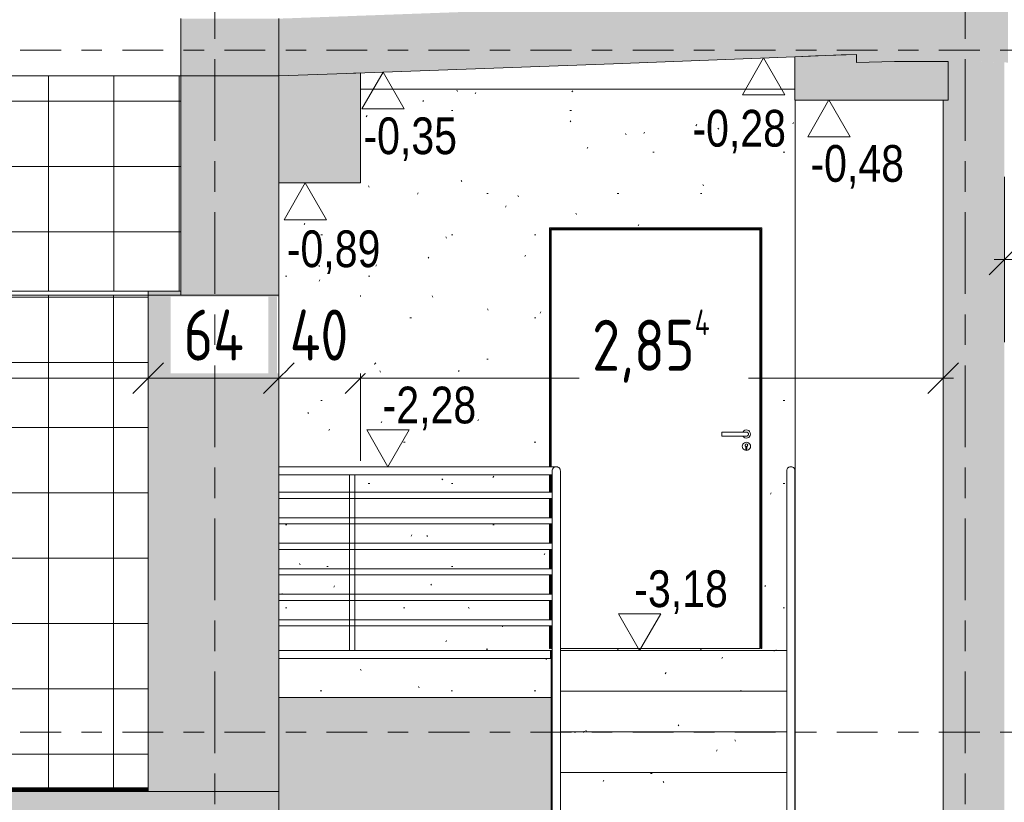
# Model space of a CAD drawing. Header units: metres. Extents: x 2 to 230, y -14 to 869.
# Tile 6 of 71: x 39.64 to 44.46, y -6.72 to -2.89. Entities that reach past the tile are written whole.
import ezdxf

# ---------------------------------------------------------------- set-up
doc = ezdxf.new("R2010")
doc.units = ezdxf.units.M
doc.linetypes.add('_Ebene_', pattern=[0.4, 0.2, -0.1, 0, -0.1])
doc.linetypes.add('_Rasterlinie_', pattern=[0.75, 0.4, -0.1, 0.15, -0.1])
for name, color, linetype, lineweight in [('A_Bem', 7, 'Continuous', 5), ('A_Bem-100', 7, 'Continuous', 5), ('A_Ebenen', 50, 'Continuous', 5), ('A_Geländer', 7, 'Continuous', 5), ('A_Geländer_Pfosten', 7, 'Continuous', 5), ('A_Geschossdecken', 7, 'Continuous', 5), ('A_Geschossdecken_Oberflächenschraffur', 7, 'Continuous', 5), ('A_Geschossdecken_Schraffur', 7, 'Continuous', 5), ('A_Hoehenkoten', 124, 'Continuous', 5), ('A_Raster', 128, 'Continuous', 5), ('A_Skelettbau_Tragwerk Stahlbeton', 142, 'Continuous', 5), ('A_Tragwerksstützen', 7, 'Continuous', 5), ('A_Treppe', 38, 'Continuous', 5), ('A_Tuer', 128, 'Continuous', 5), ('A_Türen_Element', 128, 'Continuous', 5), ('A_Türen_Rahmen', 128, 'Continuous', 5), ('A_Wand', 244, 'Continuous', 5), ('A_Wand_Schraff', 1, 'Continuous', 5), ('A_Wände_Oberflächenschraffur', 244, 'Continuous', 5)]:
    doc.layers.add(name, color=color, linetype=linetype, lineweight=lineweight)
doc.styles.add('Arial', font='arial.ttf', dxfattribs={"width": 0.8, "height": 0.18})
doc.styles.add('ISOCPEUR_1', font='isocpeur.ttf', dxfattribs={"width": 0.8, "height": 0.25})
doc.dimstyles.new('BLB-Standard_2_5_Aussen_maskiert', dxfattribs={"dimscale": 0.3048, "dimtxt": 0.248995, "dimasz": 0.492126, "dimexe": 1.32874, "dimexo": 0.0625, "dimgap": 0.032808, "dimtad": 1, "dimdec": 1, "dimlfac": 100, "dimrnd": 0.1, "dimdsep": 46, "dimtxsty": 'ISOCPEUR_1', "dimblk1": 'OBLIQUE', "dimblk2": 'OBLIQUE', "dimsah": 1, "dimcen": 0.09, "dimdle": 0.164042, "dimazin": 0, "dimtfac": 1, "dimtdec": 4, "dimtix": 1, "dimtmove": 0, "dimatfit": 3, "dimfxl": 1.32874, "dimfxlon": 1, "dimtvp": 1, "dimtfill": 1, "dimtolj": 1, "dimtzin": 0, "dimarcsym": 2})
doc.dimstyles.new('BLB-Standard_2_5_Aussen_maskiert_1', dxfattribs={"dimscale": 0.3048, "dimtxt": 0.248995, "dimasz": 0.492126, "dimexe": 1.32874, "dimexo": 0.0625, "dimgap": 0.032808, "dimtad": 1, "dimrnd": 0.001, "dimzin": 0, "dimdsep": 46, "dimtxsty": 'ISOCPEUR_1', "dimblk1": 'OBLIQUE', "dimblk2": 'OBLIQUE', "dimsah": 1, "dimcen": 0.09, "dimdle": 0.164042, "dimazin": 0, "dimtfac": 1, "dimtdec": 4, "dimtix": 1, "dimtmove": 0, "dimatfit": 3, "dimfxl": 1.32874, "dimfxlon": 1, "dimtvp": 1, "dimtfill": 1, "dimtolj": 1, "dimtzin": 0, "dimarcsym": 2})
pattern_1 = [(0, (0.0952466, -6.664), (0, 0.003), []), (90, (0.09525, -6.664), (-0.32, 2e-17), [])]
pattern_2 = [(0, (0.09525, 18.796), (0.813, 0.203), [0.007, -0.603, 0.007, -0.603, -3.251]), (0, (0.09525, 18.796), (0.813, 0.203), [-1.219, 0.007, -1.212, 0.007, -0.603, -1.422]), (0, (0.09525, 18.796), (0.813, 0.203), [-3.048, 0.007, -0.4, 0.007, -1.009]), (120, (0.40025, 18.897), (-0.58230316, 0.60257865), [0.007, -0.603, 0.007, -0.603, -3.251]), (120, (0.40025, 18.897), (-0.58230316, 0.60257865), [-1.219, 0.007, -1.212, 0.007, -0.603, -1.422]), (120, (0.40025, 18.897), (-0.58230316, 0.60257865), [-3.048, 0.007, -0.4, 0.007, -1.009]), (240, (0.50225, 19.304), (-0.23069684, -0.80557865), [0.007, -0.603, 0.007, -0.603, -3.251]), (240, (0.50225, 19.304), (-0.23069684, -0.80557865), [-1.219, 0.007, -1.212, 0.007, -0.603, -1.422]), (240, (0.50225, 19.304), (-0.23069684, -0.80557865), [-3.048, 0.007, -0.4, 0.007, -1.009])]
pattern_3 = [(0, (0.09925, 18.796), (0, 0.32), []), (90, (0.09925, 18.796), (-0.32, 2e-17), [])]
pattern_4 = [(0, (0.10025, 18.796), (0, 0.32), []), (90, (0.10025, 18.796), (-0.32, 2e-17), [])]

# ---------------------------------------------------------------- blocks, each defined once
blk = doc.blocks.new('TU DF 1 - Stahl-Eckzarge flächenbündig - DL - 1020 x 2040-8580515-G')
at = {"layer": 'A_Tuer', "color": 250, "lineweight": 9}
for p, q in [((-0.253, -4.9051), (-0.373, -4.9051)), ((-0.253, -4.9051), (-0.373, -4.9051)), ((-0.253, -4.8951), (-0.253, -4.8951)), ((-0.253, -4.9051), (-0.253, -4.9051)), ((-0.253, -4.9051), (-0.253, -4.9051)), ((-0.373, -4.9251), (-0.253, -4.9251)), ((-0.373, -4.9251), (-0.253, -4.9251)), ((-0.253, -4.9251), (-0.253, -4.9251)), ((-0.253, -4.9251), (-0.253, -4.9251)), ((-0.253, -4.9351), (-0.253, -4.9351)), ((-0.253, -4.9551), (-0.253, -4.9551)), ((-0.2554, -4.9886), (-0.2554, -4.9766)), ((-0.253, -4.9951), (-0.253, -4.9951)), ((-0.2506, -4.9766), (-0.2506, -4.9886))]:
    blk.add_line(p, q, dxfattribs=at)
for centre, major_axis, ratio, start_param, end_param in [((-0.373, -4.9151), (0, 0.01), 0.000809, 0, 1.570796), ((-0.373, -4.9151), (0, 0.01), 0.000809, 0, 1.570796), ((-0.373, -4.9151), (0, 0.01), 0.000809, 1.570796, 3.141593), ((-0.373, -4.9151), (0, 0.01), 0.000809, 1.570796, 3.141593), ((-0.253, -4.9151), (0, 0.02), 1, 4.712389, 7.330383), ((-0.253, -4.9151), (0, 0.02), 1, 2.094395, 4.712389), ((-0.253, -4.9751), (0, 0.02), 1, 4.712389, 7.853982), ((-0.253, -4.9701), (0, 0.00699), 1, 3.491891, 9.074479), ((-0.253, -4.9751), (0, 0.02), 1, 1.570796, 4.712389), ((-0.253, -4.9886), (0, 0.0024), 1, 1.570796, 4.712389)]:
    blk.add_ellipse(centre, major_axis=major_axis, ratio=ratio, start_param=start_param, end_param=end_param, dxfattribs=at)
for points, knots in [([(-0.253, -4.9051), (-0.2528, -4.9051), (-0.2524, -4.9051), (-0.2517, -4.9052), (-0.2511, -4.9053), (-0.2504, -4.9054), (-0.2498, -4.9056), (-0.2492, -4.9059), (-0.2486, -4.9061), (-0.248, -4.9064), (-0.2475, -4.9068), (-0.2467, -4.9073), (-0.2461, -4.9079), (-0.2455, -4.9085), (-0.2449, -4.9092), (-0.2443, -4.9101), (-0.2438, -4.9113), (-0.2432, -4.9129), (-0.243, -4.9142), (-0.243, -4.9151)], [0.5, 0.5, 0.5, 0.5, 0.5208333, 0.5416667, 0.5625, 0.5833333, 0.6041667, 0.625, 0.6458333, 0.6666667, 0.6875, 0.7083333, 0.75, 0.7708333, 0.7916667, 0.8333333, 0.875, 0.9166667, 1, 1, 1, 1]), ([(-0.253, -4.9051), (-0.2528, -4.9051), (-0.2524, -4.9051), (-0.2517, -4.9052), (-0.2511, -4.9053), (-0.2504, -4.9054), (-0.2498, -4.9056), (-0.2492, -4.9059), (-0.2486, -4.9061), (-0.248, -4.9064), (-0.2475, -4.9068), (-0.2467, -4.9073), (-0.2461, -4.9079), (-0.2455, -4.9085), (-0.2449, -4.9092), (-0.2443, -4.9101), (-0.2438, -4.9113), (-0.2432, -4.9129), (-0.243, -4.9142), (-0.243, -4.9151)], [0.5, 0.5, 0.5, 0.5, 0.5208333, 0.5416667, 0.5625, 0.5833333, 0.6041667, 0.625, 0.6458333, 0.6666667, 0.6875, 0.7083333, 0.75, 0.7708333, 0.7916667, 0.8333333, 0.875, 0.9166667, 1, 1, 1, 1]), ([(-0.243, -4.9151), (-0.243, -4.916), (-0.2432, -4.9173), (-0.2438, -4.9189), (-0.2443, -4.9201), (-0.2449, -4.921), (-0.2455, -4.9217), (-0.2461, -4.9223), (-0.2469, -4.9231), (-0.2478, -4.9237), (-0.2486, -4.9241), (-0.2492, -4.9243), (-0.2498, -4.9246), (-0.2504, -4.9248), (-0.2511, -4.9249), (-0.2517, -4.925), (-0.2524, -4.9251), (-0.2528, -4.9251), (-0.253, -4.9251)], [0, 0, 0, 0, 0.0833333, 0.125, 0.1666667, 0.2083333, 0.2291667, 0.25, 0.2916667, 0.3333333, 0.3541667, 0.375, 0.3958333, 0.4166667, 0.4375, 0.4583333, 0.4791667, 0.5, 0.5, 0.5, 0.5]), ([(-0.243, -4.9151), (-0.243, -4.916), (-0.2432, -4.9173), (-0.2438, -4.9189), (-0.2443, -4.9201), (-0.2449, -4.921), (-0.2455, -4.9217), (-0.2461, -4.9223), (-0.2469, -4.9231), (-0.2478, -4.9237), (-0.2486, -4.9241), (-0.2492, -4.9243), (-0.2498, -4.9246), (-0.2504, -4.9248), (-0.2511, -4.9249), (-0.2517, -4.925), (-0.2524, -4.9251), (-0.2528, -4.9251), (-0.253, -4.9251)], [0, 0, 0, 0, 0.0833333, 0.125, 0.1666667, 0.2083333, 0.2291667, 0.25, 0.2916667, 0.3333333, 0.3541667, 0.375, 0.3958333, 0.4166667, 0.4375, 0.4583333, 0.4791667, 0.5, 0.5, 0.5, 0.5])]:
    blk.add_open_spline(points, degree=3, knots=knots, dxfattribs=at)
at = {"layer": 'A_Türen_Element', "color": 250, "lineweight": 9}
for p, q in [((-0.187, -3.9141), (-1.209, -3.9141)), ((-1.209, -3.9141), (-1.209, -5.0751)), ((-0.187, -5.9651), (-0.187, -3.9141)), ((-1.209, -5.1151), (-1.209, -5.2001)), ((-1.209, -5.2301), (-1.209, -5.3251)), ((-1.209, -5.3551), (-1.209, -5.4501)), ((-1.209, -5.4801), (-1.209, -5.5751)), ((-1.209, -5.6051), (-1.209, -5.7001)), ((-1.209, -5.7301), (-1.209, -5.8251)), ((-1.209, -5.8551), (-1.209, -5.9651)), ((-1.2042, -5.9651), (-1.209, -5.9651)), ((-0.187, -5.9651), (-1.1646, -5.9651))]:
    blk.add_line(p, q, dxfattribs=at)
at = {"layer": 'A_Türen_Rahmen', "color": 250, "lineweight": 9}
for p, q in [((-0.178, -3.9051), (-1.218, -3.9051)), ((-1.218, -3.9051), (-1.218, -5.0751)), ((-0.178, -3.9051), (-0.178, -5.9651)), ((-1.213, -5.0751), (-1.213, -3.9101)), ((-1.213, -3.9101), (-0.183, -3.9101)), ((-0.183, -5.9651), (-0.183, -3.9101)), ((-1.218, -5.1151), (-1.218, -5.2001)), ((-1.213, -5.2001), (-1.213, -5.1151)), ((-1.218, -5.2301), (-1.218, -5.3251)), ((-1.213, -5.3251), (-1.213, -5.2301)), ((-1.218, -5.3551), (-1.218, -5.4501)), ((-1.213, -5.4501), (-1.213, -5.3551)), ((-1.218, -5.4801), (-1.218, -5.5751)), ((-1.213, -5.5751), (-1.213, -5.4801)), ((-1.218, -5.6051), (-1.218, -5.7001)), ((-1.213, -5.7001), (-1.213, -5.6051)), ((-1.218, -5.7301), (-1.218, -5.8251)), ((-1.213, -5.8251), (-1.213, -5.7301)), ((-1.218, -5.8551), (-1.218, -5.9651)), ((-1.213, -5.9651), (-1.213, -5.8551)), ((-1.218, -5.9651), (-1.213, -5.9651)), ((-0.178, -5.9651), (-0.183, -5.9651)), ((-0.178, -5.9651), (-0.178, -5.9651))]:
    blk.add_line(p, q, dxfattribs=at)
blk = doc.blocks.new('Geländer - 25mm 2-8069460-G')
at = {"layer": 'A_Geländer_Pfosten', "color": 250, "lineweight": 9}
for p, q in [((-2.1969, -5.9751), (-2.1969, -5.1151)), ((-2.1969, -5.1151), (-2.1844, -5.1151)), ((-2.1844, -5.1151), (-2.1719, -5.1151)), ((-2.1719, -5.1151), (-2.1719, -5.9751))]:
    blk.add_line(p, q, dxfattribs=at)
blk = doc.blocks.new('Geländer - Geländer-8098140-G')
at = {"layer": 'A_Geländer', "color": 250, "lineweight": 9}
for p, q in [((-1.2044, -5.2001), (-2.5434, -5.2001)), ((-2.5434, -5.2301), (-1.2044, -5.2301)), ((-1.2044, -5.3251), (-2.5434, -5.3251)), ((-2.5434, -5.3551), (-1.2044, -5.3551)), ((-1.2044, -5.4501), (-2.5434, -5.4501)), ((-2.5434, -5.4801), (-1.2044, -5.4801)), ((-1.2043, -5.5751), (-2.5434, -5.5751)), ((-2.5434, -5.6051), (-1.2043, -5.6051)), ((-1.2043, -5.7001), (-2.5434, -5.7001)), ((-2.5434, -5.7301), (-1.2043, -5.7301)), ((-1.2043, -5.8251), (-2.5434, -5.8251)), ((-2.5434, -5.8551), (-1.2043, -5.8551))]:
    blk.add_line(p, q, dxfattribs=at)
blk.add_blockref('Geländer - 25mm 2-8069460-G', (0, 0))
blk = doc.blocks.new('Typ des oberen Holms - Oberer Geländerholm_Innen_-8098146-G')
at = {"layer": 'A_Geländer', "color": 250, "lineweight": 9}
for p, q in [((-0.0552, -5.0951), (-0.0552, -8.2913)), ((-0.0152, -8.2913), (-0.0152, -5.0951))]:
    blk.add_line(p, q, dxfattribs=at)
at = {"layer": 'A_Geländer', "color": 250, "lineweight": 9, "flags": 128}
for points in [[(-0.0152, -8.2913), (-0.0159, -8.2846), (-0.0179, -8.2785), (-0.0211, -8.2732), (-0.0252, -8.2691), (-0.0301, -8.2666), (-0.0352, -8.2657), (-0.0404, -8.2666), (-0.0452, -8.2691), (-0.0494, -8.2732), (-0.0526, -8.2785), (-0.0546, -8.2846), (-0.0552, -8.2913)], [(-0.0552, -8.2913), (-0.0546, -8.2979), (-0.0526, -8.3041), (-0.0494, -8.3094), (-0.0452, -8.3134), (-0.0404, -8.316), (-0.0352, -8.3169), (-0.0301, -8.316), (-0.0252, -8.3134), (-0.0211, -8.3094), (-0.0179, -8.3041), (-0.0159, -8.2979), (-0.0152, -8.2913)]]:
    blk.add_lwpolyline(points, dxfattribs=at)
at = {"layer": 'A_Geländer', "color": 250, "lineweight": 9}
blk.add_open_spline([(-0.0152, -5.0951), (-0.0152, -5.0933), (-0.0157, -5.0899), (-0.0177, -5.085), (-0.0209, -5.0808), (-0.0251, -5.0776), (-0.03, -5.0756), (-0.037, -5.0746), (-0.044, -5.0765), (-0.0495, -5.0808), (-0.0528, -5.085), (-0.0548, -5.0899), (-0.0552, -5.0933), (-0.0552, -5.0951)], degree=3, knots=[0, 0, 0, 0, 0.083333, 0.166667, 0.25, 0.333333, 0.416667, 0.5, 0.666667, 0.75, 0.833333, 0.916667, 1, 1, 1, 1], dxfattribs=at)
blk = doc.blocks.new('Typ des oberen Holms - Oberer Geländerholm_Innen_-8098158-G')
at = {"layer": 'A_Geländer', "color": 250, "lineweight": 9}
for p, q in [((-1.1844, -5.0751), (-2.5434, -5.0751)), ((-1.2044, -5.0951), (-1.2044, -8.2913)), ((-1.1644, -8.2913), (-1.1644, -5.0951)), ((-2.5434, -5.1151), (-1.2044, -5.1151))]:
    blk.add_line(p, q, dxfattribs=at)
at = {"layer": 'A_Geländer', "color": 250, "lineweight": 9, "flags": 128}
for points in [[(-1.1644, -8.2913), (-1.1651, -8.2846), (-1.1671, -8.2785), (-1.1703, -8.2732), (-1.1744, -8.2691), (-1.1793, -8.2666), (-1.1844, -8.2657), (-1.1896, -8.2666), (-1.1944, -8.2691), (-1.1986, -8.2732), (-1.2018, -8.2785), (-1.2038, -8.2846), (-1.2044, -8.2913)], [(-1.2044, -8.2913), (-1.2038, -8.2979), (-1.2018, -8.3041), (-1.1986, -8.3094), (-1.1944, -8.3134), (-1.1896, -8.316), (-1.1844, -8.3169), (-1.1793, -8.316), (-1.1744, -8.3134), (-1.1703, -8.3094), (-1.1671, -8.3041), (-1.1651, -8.2979), (-1.1644, -8.2913)]]:
    blk.add_lwpolyline(points, dxfattribs=at)
at = {"layer": 'A_Geländer', "color": 250, "lineweight": 9}
blk.add_open_spline([(-1.1644, -5.0951), (-1.1644, -5.0933), (-1.1649, -5.0899), (-1.1669, -5.085), (-1.1701, -5.0808), (-1.1743, -5.0776), (-1.1792, -5.0756), (-1.1862, -5.0746), (-1.1932, -5.0765), (-1.1987, -5.0808), (-1.202, -5.085), (-1.204, -5.0899), (-1.2044, -5.0933), (-1.2044, -5.0951)], degree=3, knots=[0, 0, 0, 0, 0.083333, 0.166667, 0.25, 0.333333, 0.416667, 0.5, 0.666667, 0.75, 0.833333, 0.916667, 1, 1, 1, 1], dxfattribs=at)
blk = doc.blocks.new('Höhenkoten - leer-6237472-G')
at = {"layer": 'A_Hoehenkoten'}
for p, q in [((-21.5123, -9.1401), (-21.7201, -9.1401)), ((-21.6162, -9.3201), (-21.7201, -9.1401)), ((-21.6162, -9.3201), (-21.5123, -9.1401))]:
    blk.add_line(p, q, dxfattribs=at)
blk = doc.blocks.new('DIMBLOCK55-G')
at = {"layer": 'A_Bem-100'}
for p, q in [((41.3089, -4.237), (41.3089, -5.047)), ((41.3089, -4.642), (41.3089, -4.237)), ((44.1633, -5.047), (44.1633, -4.237)), ((44.2133, -4.642), (41.3089, -4.642)), ((44.1633, -4.642), (44.1633, -5.047))]:
    blk.add_line(p, q, dxfattribs=at)
at = {"layer": 'A_Bem-100', "lineweight": 9}
for p, q in [((41.3089, -4.642), (41.3839, -4.567)), ((44.1633, -4.642), (44.2383, -4.567)), ((41.3089, -4.642), (41.2339, -4.717)), ((44.1633, -4.642), (44.0883, -4.717))]:
    blk.add_line(p, q, dxfattribs=at)
at = {"layer": 'A_Bem-100', "color": 0, "insert": (42.4435, -4.3053), "char_height": 0.25, "width": 0.702121, "attachment_point": 1, "line_spacing_factor": 1.149209, "style": 'ISOCPEUR_1', "bg_fill": 3, "box_fill_scale": 1.25, "bg_fill_color": 256, "bg_fill_true_color": 13158600, "bg_fill_transparency": 0}
blk.add_mtext('2,85\\A2\\H0.5x;\\S4^  ;\\H2x;', dxfattribs=at)
blk = doc.blocks.new('_Oblique')
at = {"color": 0, "linetype": 'ByBlock', "lineweight": -2}
blk.add_line((-0.5, -0.5), (0.5, 0.5), dxfattribs=at)
blk = doc.blocks.new('DIMBLOCK56-G')
at = {"layer": 'A_Bem-100'}
for p, q in [((40.9089, -4.237), (40.9089, -5.047)), ((40.9089, -4.642), (40.9089, -4.237)), ((41.3089, -4.237), (41.3089, -5.047)), ((41.3089, -4.642), (41.3089, -4.237)), ((41.3089, -4.642), (40.9089, -4.642))]:
    blk.add_line(p, q, dxfattribs=at)
at = {"layer": 'A_Bem-100', "lineweight": 9}
for p, q in [((40.9089, -4.642), (40.9839, -4.567)), ((41.3089, -4.642), (41.3839, -4.567)), ((40.9089, -4.642), (40.8339, -4.717)), ((41.3089, -4.642), (41.2339, -4.717))]:
    blk.add_line(p, q, dxfattribs=at)
at = {"layer": 'A_Bem-100', "color": 0, "insert": (40.962, -4.3053), "char_height": 0.25, "width": 0.352554, "attachment_point": 1, "line_spacing_factor": 1.149209, "style": 'ISOCPEUR_1', "bg_fill": 3, "box_fill_scale": 1.25, "bg_fill_color": 256, "bg_fill_true_color": 13158600, "bg_fill_transparency": 0}
blk.add_mtext('40', dxfattribs=at)
blk = doc.blocks.new('DIMBLOCK57-G')
at = {"layer": 'A_Bem-100'}
for p, q in [((40.2689, -4.237), (40.2689, -5.047)), ((40.2689, -4.642), (40.2689, -4.237)), ((40.9089, -4.237), (40.9089, -5.047)), ((40.9089, -4.642), (40.9089, -4.237)), ((40.9089, -4.642), (40.2689, -4.642))]:
    blk.add_line(p, q, dxfattribs=at)
at = {"layer": 'A_Bem-100', "lineweight": 9}
for p, q in [((40.2689, -4.642), (40.3439, -4.567)), ((40.9089, -4.642), (40.9839, -4.567)), ((40.2689, -4.642), (40.1939, -4.717)), ((40.9089, -4.642), (40.8339, -4.717))]:
    blk.add_line(p, q, dxfattribs=at)
at = {"layer": 'A_Bem-100', "color": 0, "insert": (40.442, -4.3053), "char_height": 0.25, "width": 0.352554, "attachment_point": 1, "line_spacing_factor": 1.149209, "style": 'ISOCPEUR_1', "bg_fill": 3, "box_fill_scale": 1.25, "bg_fill_color": 256, "bg_fill_true_color": 13158600, "bg_fill_transparency": 0}
blk.add_mtext('64', dxfattribs=at)
blk = doc.blocks.new('DIMBLOCK58-G')
at = {"layer": 'A_Bem-100'}
for p, q in [((23.8578, -4.237), (23.8578, -5.047)), ((23.8578, -4.642), (23.8578, -4.237)), ((40.2689, -4.237), (40.2689, -5.047)), ((40.2689, -4.642), (40.2689, -4.237)), ((40.2689, -4.642), (23.8578, -4.642))]:
    blk.add_line(p, q, dxfattribs=at)
at = {"layer": 'A_Bem-100', "lineweight": 9}
for p, q in [((23.8578, -4.642), (23.9328, -4.567)), ((40.2689, -4.642), (40.3439, -4.567)), ((23.8578, -4.642), (23.7828, -4.717)), ((40.2689, -4.642), (40.1939, -4.717))]:
    blk.add_line(p, q, dxfattribs=at)
at = {"layer": 'A_Bem-100', "color": 0, "insert": (31.7521, -4.3053), "char_height": 0.25, "width": 0.746937, "attachment_point": 1, "line_spacing_factor": 1.149209, "style": 'ISOCPEUR_1', "bg_fill": 3, "box_fill_scale": 1.25, "bg_fill_color": 256, "bg_fill_true_color": 13158600, "bg_fill_transparency": 0}
blk.add_mtext('16,41\\A2\\H0.5x;\\S1^  ;\\H2x;', dxfattribs=at)
blk = doc.blocks.new('DIMBLOCK62-G')
at = {"layer": 'A_Bem-100'}
for p, q in [((44.4633, -3.6547), (44.4633, -4.4647)), ((44.4633, -4.0597), (44.4633, -3.6547)), ((46.3309, -4.4647), (46.3309, -3.6547)), ((44.4133, -4.0597), (46.3309, -4.0597)), ((46.3309, -4.0597), (46.3309, -4.4647))]:
    blk.add_line(p, q, dxfattribs=at)
at = {"layer": 'A_Bem-100', "lineweight": 9}
for p, q in [((44.4633, -4.0597), (44.5383, -3.9847)), ((46.3309, -4.0597), (46.4059, -3.9847)), ((44.4633, -4.0597), (44.3883, -4.1347)), ((46.3309, -4.0597), (46.2559, -4.1347))]:
    blk.add_line(p, q, dxfattribs=at)
at = {"layer": 'A_Bem-100', "color": 0, "insert": (45.1319, -3.7231), "char_height": 0.25, "width": 0.63639, "attachment_point": 1, "line_spacing_factor": 1.149209, "style": 'ISOCPEUR_1', "bg_fill": 3, "box_fill_scale": 1.25, "bg_fill_color": 256, "bg_fill_true_color": 13158600, "bg_fill_transparency": 0}
blk.add_mtext('1,86\\A2\\H0.5x;\\S8^  ;\\H2x;', dxfattribs=at)

msp = doc.modelspace()

# ---------------------------------------------------------------- hatches: boundary and pattern name
at = {"layer": 'A_Geschossdecken_Oberflächenschraffur'}
h = msp.add_hatch(dxfattribs=at)
h.set_pattern_fill('FP_14', color=133, style=0, pattern_type=2)
h.set_pattern_definition(pattern_1)
h.paths.add_polyline_path([(34.6821, -6.6656), (40.2689, -6.6656), (40.2689, -6.6488), (39.3918, -6.6488), (35.1265, -6.664)], flags=0)
h = msp.add_hatch(dxfattribs=at)
h.set_pattern_fill('FP_14', color=133, style=0, pattern_type=2)
h.set_pattern_definition(pattern_1)
h.paths.add_polyline_path([(34.6821, -6.6656), (40.2689, -6.6656), (40.2689, -6.6488), (39.3918, -6.6488), (35.1265, -6.664)], flags=0)
at = {"layer": 'A_Geschossdecken_Schraffur', "lineweight": 9}
h = msp.add_hatch(color=253, dxfattribs=at)
h.paths.add_polyline_path([(23.2178, -3.1601), (23.2176, -2.8801), (22.8628, -2.8628), (21.8933, -2.8188), (21.4478, -2.8027), (20.9761, -2.7851), (20.7308, -2.7851), (20.7308, -3.0651), (20.9979, -3.0651), (21.6207, -3.0895), (21.9195, -3.1), (22.8846, -3.1437), (23.2176, -3.1601)], flags=0)
h.paths.add_polyline_path([(40.9089, -3.1601), (42.8016, -3.091), (43.7383, -3.0551), (43.7383, -2.7751), (42.5474, -2.8208), (40.9089, -2.8801), (40.9089, -2.9909)], flags=0)
for points in [[(43.7383, -3.0951), (43.9244, -3.0901), (44.3243, -3.0909), (44.4799, -3.0951), (44.4799, -2.7751), (44.2939, -2.7701), (43.9244, -2.7701), (43.7383, -2.7751), (43.7383, -3.0551)], [(23.2178, -7.3178), (40.9089, -7.3176), (40.9089, -6.6656), (23.2178, -6.6658)]]:
    msp.add_hatch(color=253, dxfattribs=at).paths.add_polyline_path(points, flags=0)
h = msp.add_hatch(color=253, dxfattribs=at)
h.paths.add_polyline_path([(40.4289, -3.1601), (40.9089, -3.1601), (40.9089, -2.8801), (40.4289, -2.8801), (40.4289, -2.9909)], flags=0)
h.paths.add_polyline_path([(23.7278, -3.1601), (23.7278, -2.8801), (23.2178, -2.8801), (23.2178, -3.1601)], flags=0)
h = msp.add_hatch(color=253, dxfattribs=at)
h.paths.add_polyline_path([(23.8578, -4.2351), (23.8578, -4.2151), (23.7278, -4.2151), (23.7278, -4.2351), (23.8062, -4.2351)], flags=0)
h.paths.add_polyline_path([(40.2689, -4.2351), (40.4289, -4.2351), (40.4289, -4.2151), (40.2689, -4.2151)], flags=0)
at = {"layer": 'A_Skelettbau_Tragwerk Stahlbeton'}
for points in [[(43.4372, -3.2787), (44.1872, -3.2787), (44.1872, -3.0901), (43.9244, -3.0901), (43.7383, -3.0951), (43.7383, -3.0551), (43.4372, -3.0666)], [(41.3089, -3.6851), (41.3089, -3.1457), (40.9089, -3.1601), (40.9089, -3.6851)]]:
    msp.add_hatch(color=8, dxfattribs=at).paths.add_polyline_path(points, flags=0)
at = {"layer": 'A_Treppe'}
h = msp.add_hatch(dxfattribs=at)
h.set_pattern_fill('FP_9', style=0, pattern_type=2)
h.set_pattern_definition(pattern_2)
h.paths.add_polyline_path([(42.2424, -6.1745), (42.2478, -6.1745), (42.2478, -5.9751), (42.2424, -5.9751), (42.2424, -6.1094)], flags=0)
h.paths.add_polyline_path([(42.2878, -6.1745), (43.397, -6.1745), (43.397, -5.9751), (42.2878, -5.9751), (42.2878, -6.1094)], flags=0)
h.paths.add_polyline_path([(43.437, -6.1745), (43.4383, -6.1745), (43.4383, -5.9751), (43.437, -5.9751), (43.437, -6.1094)], flags=0)
h = msp.add_hatch(dxfattribs=at)
h.set_pattern_fill('FP_9', style=0, pattern_type=2)
h.set_pattern_definition(pattern_2)
h.paths.add_polyline_path([(42.2424, -6.3739), (42.2478, -6.3739), (42.2478, -6.1745), (42.2424, -6.1745), (42.2424, -6.2928)], flags=0)
h.paths.add_polyline_path([(42.2878, -6.3739), (43.397, -6.3739), (43.397, -6.1745), (42.2878, -6.1745), (42.2878, -6.2928)], flags=0)
h.paths.add_polyline_path([(43.4383, -6.3739), (43.4383, -6.1745), (43.437, -6.1745), (43.437, -6.3739)], flags=0)
h = msp.add_hatch(dxfattribs=at)
h.set_pattern_fill('FP_9', style=0, pattern_type=2)
h.set_pattern_definition(pattern_2)
h.paths.add_polyline_path([(42.2424, -6.5733), (42.2478, -6.5733), (42.2478, -6.3739), (42.2424, -6.3739), (42.2424, -6.4763)], flags=0)
h.paths.add_polyline_path([(42.2878, -6.5733), (43.397, -6.5733), (43.397, -6.3739), (42.2878, -6.3739), (42.2878, -6.4763)], flags=0)
h.paths.add_polyline_path([(43.4383, -6.5733), (43.4383, -6.3739), (43.437, -6.3739), (43.437, -6.5733)], flags=0)
h = msp.add_hatch(dxfattribs=at)
h.set_pattern_fill('FP_9', style=0, pattern_type=2)
h.set_pattern_definition(pattern_2)
h.paths.add_polyline_path([(42.6734, -6.7727), (43.397, -6.7727), (43.397, -6.5733), (42.2878, -6.5733), (42.2878, -6.7727), (42.4376, -6.7727)], flags=0)
h.paths.add_polyline_path([(42.2478, -6.7727), (42.2478, -6.5733), (42.2424, -6.5733), (42.2424, -6.7727)], flags=0)
h.paths.add_polyline_path([(43.437, -6.7727), (43.4383, -6.7727), (43.4383, -6.5733), (43.437, -6.5733), (43.437, -6.7514)], flags=0)
at = {"layer": 'A_Wand_Schraff', "lineweight": 9}
for points in [[(44.1633, -9.3651), (44.4633, -9.3651), (44.4633, -3.0947), (44.2939, -3.0901), (44.1872, -3.0901), (44.1872, -3.2787), (44.1633, -3.2787), (44.1633, -8.861)], [(40.9089, -4.2351), (40.9089, -3.1601), (40.4289, -3.1601), (40.4289, -4.2351), (40.7867, -4.2351)], [(40.9089, -6.6656), (40.9089, -4.2351), (40.2689, -4.2351), (40.2689, -6.6656)]]:
    msp.add_hatch(color=253, dxfattribs=at).paths.add_polyline_path(points, flags=0)
at = {"layer": 'A_Wände_Oberflächenschraffur'}
h = msp.add_hatch(dxfattribs=at)
h.set_pattern_fill('FP_51', color=133, style=0, pattern_type=2)
h.set_pattern_definition(pattern_4)
h.paths.add_polyline_path([(23.8062, -4.2151), (40.4289, -4.2151), (40.4289, -3.1601), (23.7278, -3.1601), (23.7278, -4.2151)], flags=0)
h = msp.add_hatch(dxfattribs=at)
h.set_pattern_fill('FP_51', color=133, style=0, pattern_type=2)
h.set_pattern_definition(pattern_4)
h.paths.add_polyline_path([(23.8062, -4.2151), (40.4289, -4.2151), (40.4289, -3.1601), (23.7278, -3.1601), (23.7278, -4.2151)], flags=0)
h = msp.add_hatch(dxfattribs=at)
h.set_pattern_fill('FP_54', style=0, pattern_type=2)
h.set_pattern_definition([(0, (0.10225, 18.796), (0.813, 0.203), [0.007, -0.603, 0.007, -0.603, -3.251]), (0, (0.10225, 18.796), (0.813, 0.203), [-1.219, 0.007, -1.212, 0.007, -0.603, -1.422]), (0, (0.10225, 18.796), (0.813, 0.203), [-3.048, 0.007, -0.4, 0.007, -1.009]), (120, (0.40725, 18.897), (-0.58230316, 0.60257865), [0.007, -0.603, 0.007, -0.603, -3.251]), (120, (0.40725, 18.897), (-0.58230316, 0.60257865), [-1.219, 0.007, -1.212, 0.007, -0.603, -1.422]), (120, (0.40725, 18.897), (-0.58230316, 0.60257865), [-3.048, 0.007, -0.4, 0.007, -1.009]), (240, (0.50925, 19.304), (-0.23069684, -0.80557865), [0.007, -0.603, 0.007, -0.603, -3.251]), (240, (0.50925, 19.304), (-0.23069684, -0.80557865), [-1.219, 0.007, -1.212, 0.007, -0.603, -1.422]), (240, (0.50925, 19.304), (-0.23069684, -0.80557865), [-3.048, 0.007, -0.4, 0.007, -1.009])])
h.paths.add_polyline_path([(40.9089, -6.2051), (42.2424, -6.2051), (42.2424, -6.0151), (40.9089, -6.0151), (40.9089, -6.0724)], flags=0)
h.paths.add_polyline_path([(42.2017, -5.9751), (42.2478, -5.9751), (42.2478, -5.9651), (42.2433, -5.9651), (42.2433, -5.8551), (42.2393, -5.8551), (42.2393, -5.9651), (42.2343, -5.9651), (42.2343, -5.8551), (41.2803, -5.8551), (41.2803, -5.9751), (42.1198, -5.9751)], flags=0)
h.paths.add_polyline_path([(43.3032, -5.9751), (43.397, -5.9751), (43.3977, -5.0899), (43.3997, -5.0851), (43.4029, -5.081), (43.407, -5.0778), (43.4118, -5.0758), (43.417, -5.0751), (43.4222, -5.0758), (43.427, -5.0778), (43.4312, -5.081), (43.4343, -5.0851), (43.4363, -5.0899), (43.437, -5.0951), (43.437, -5.9751), (43.4383, -5.9751), (43.4372, -3.2251), (41.3089, -3.2251), (41.3089, -3.6851), (40.9089, -3.6851), (40.9089, -5.0751), (42.2343, -5.0751), (42.2343, -3.9051), (43.2743, -3.906), (43.2743, -5.9651), (43.2693, -5.9651), (43.2693, -3.9101), (42.2393, -3.9101), (42.2393, -5.0751), (42.2433, -5.0751), (42.2433, -3.9141), (43.2653, -3.9142), (43.2643, -5.9651), (42.2878, -5.9651), (42.2878, -5.9751), (43.2653, -5.9751)], flags=0)
h.paths.add_polyline_path([(41.2553, -5.9751), (41.2553, -5.8551), (40.9089, -5.8551), (40.9089, -5.9751)], flags=0)
h.paths.add_polyline_path([(42.2343, -5.8251), (42.2343, -5.7301), (41.2803, -5.7301), (41.2803, -5.8251), (42.2017, -5.8251)], flags=0)
h.paths.add_polyline_path([(41.0225, -5.8251), (41.2553, -5.8251), (41.2553, -5.7301), (40.9089, -5.7301), (40.9089, -5.8251)], flags=0)
h.paths.add_polyline_path([(42.2393, -5.8251), (42.2433, -5.8251), (42.2433, -5.7301), (42.2393, -5.7301), (42.2393, -5.7425)], flags=0)
h.paths.add_polyline_path([(41.0225, -5.7001), (41.2553, -5.7001), (41.2553, -5.6051), (40.9089, -5.6051), (40.9089, -5.7001)], flags=0)
h.paths.add_polyline_path([(41.2803, -5.7001), (42.2343, -5.7001), (42.2343, -5.6051), (41.2803, -5.6051)], flags=0)
h.paths.add_polyline_path([(42.2433, -5.7001), (42.2433, -5.6051), (42.2393, -5.6051), (42.2393, -5.7001)], flags=0)
h.paths.add_polyline_path([(41.6121, -5.5751), (42.2343, -5.5751), (42.2343, -5.4801), (41.2803, -5.4801), (41.2803, -5.5751), (41.4942, -5.5751)], flags=0)
h.paths.add_polyline_path([(40.9089, -5.5751), (41.2553, -5.5751), (41.2553, -5.4801), (40.9089, -5.4801), (40.9089, -5.5591)], flags=0)
h.paths.add_polyline_path([(42.2393, -5.5751), (42.2433, -5.5751), (42.2433, -5.4801), (42.2393, -5.4801), (42.2393, -5.5591)], flags=0)
h.paths.add_polyline_path([(42.2393, -5.4501), (42.2433, -5.4501), (42.2433, -5.3551), (42.2393, -5.3551), (42.2393, -5.3756)], flags=0)
h.paths.add_polyline_path([(40.9089, -5.4501), (41.2553, -5.4501), (41.2553, -5.3551), (40.9089, -5.3551), (40.9089, -5.3756)], flags=0)
h.paths.add_polyline_path([(41.4942, -5.4501), (42.2343, -5.4501), (42.2343, -5.3551), (41.2803, -5.3551), (41.2803, -5.4501)], flags=0)
h.paths.add_polyline_path([(41.2553, -5.3251), (41.2553, -5.2301), (40.9089, -5.2301), (40.9089, -5.3251), (41.1405, -5.3251)], flags=0)
h.paths.add_polyline_path([(41.3763, -5.3251), (42.2343, -5.3251), (42.2343, -5.2301), (41.2803, -5.2301), (41.2803, -5.3251)], flags=0)
h.paths.add_polyline_path([(42.2393, -5.3251), (42.2433, -5.3251), (42.2433, -5.2301), (42.2393, -5.2301)], flags=0)
h.paths.add_polyline_path([(42.2393, -5.2001), (42.2433, -5.2001), (42.2433, -5.1151), (42.2393, -5.1151), (42.2393, -5.1922)], flags=0)
h.paths.add_polyline_path([(41.1405, -5.2001), (41.2553, -5.2001), (41.2553, -5.1151), (40.9089, -5.1151), (40.9089, -5.2001), (41.0225, -5.2001)], flags=0)
h.paths.add_polyline_path([(41.2803, -5.2001), (42.2343, -5.2001), (42.2343, -5.1151), (41.2803, -5.1151), (41.2803, -5.1922)], flags=0)
h = msp.add_hatch(dxfattribs=at)
h.set_pattern_fill('FP_50', color=133, style=0, pattern_type=2)
h.set_pattern_definition(pattern_3)
h.paths.add_polyline_path([(40.2689, -6.6488), (40.2689, -4.2351), (23.8578, -4.2351), (23.8578, -6.6487), (39.8433, -6.6488)], flags=0)
h = msp.add_hatch(dxfattribs=at)
h.set_pattern_fill('FP_50', color=133, style=0, pattern_type=2)
h.set_pattern_definition(pattern_3)
h.paths.add_polyline_path([(40.2689, -6.6488), (40.2689, -4.2351), (23.8578, -4.2351), (23.8578, -6.6487), (39.8433, -6.6488)], flags=0)
h = msp.add_hatch(dxfattribs=at)
h.set_pattern_fill('FP_21', style=0, pattern_type=2)
h.set_pattern_definition([(0, (0.11825, 18.796), (0.813, 0.203), [0.007, -0.603, 0.007, -0.603, -3.251]), (0, (0.11825, 18.796), (0.813, 0.203), [-1.219, 0.007, -1.212, 0.007, -0.603, -1.422]), (0, (0.11825, 18.796), (0.813, 0.203), [-3.048, 0.007, -0.4, 0.007, -1.009]), (120, (0.42325, 18.897), (-0.58230316, 0.60257865), [0.007, -0.603, 0.007, -0.603, -3.251]), (120, (0.42325, 18.897), (-0.58230316, 0.60257865), [-1.219, 0.007, -1.212, 0.007, -0.603, -1.422]), (120, (0.42325, 18.897), (-0.58230316, 0.60257865), [-3.048, 0.007, -0.4, 0.007, -1.009]), (240, (0.52425, 19.304), (-0.23069684, -0.80557865), [0.007, -0.603, 0.007, -0.603, -3.251]), (240, (0.52425, 19.304), (-0.23069684, -0.80557865), [-1.219, 0.007, -1.212, 0.007, -0.603, -1.422]), (240, (0.52425, 19.304), (-0.23069684, -0.80557865), [-3.048, 0.007, -0.4, 0.007, -1.009])])
h.paths.add_polyline_path([(31.9661, -9.359), (31.9976, -9.3584), (31.9974, -9.3584)], flags=0)
h.paths.add_polyline_path([(42.2424, -9.3117), (42.2424, -6.2051), (40.9089, -6.2051), (40.9089, -7.3176), (40.904, -7.3176), (40.9032, -9.3097), (42.2017, -9.3116)], flags=0)
h.paths.add_polyline_path([(32.0914, -9.3104), (32.0914, -9.0501), (34.1003, -9.0501), (34.1003, -9.3104), (34.7302, -9.3104), (35.2855, -9.3078), (37.9196, -9.3078), (38.6042, -9.3061), (40.5032, -9.309), (40.5032, -8.4251), (31.0593, -8.4251), (31.0593, -9.3095), (31.6196, -9.3104)], flags=0)
h.paths.add_polyline_path([(26.8756, -9.3095), (30.5593, -9.3084), (30.5593, -8.4251), (26.8847, -8.4251), (26.8846, -8.9251), (26.8796, -8.9247), (26.8796, -8.4251), (26.8757, -8.4251), (26.8747, -8.9251), (25.8737, -8.9251), (25.8737, -8.4251), (25.8697, -8.4251), (25.8697, -8.9251), (25.8647, -8.9251), (25.8647, -8.4251), (23.6232, -8.4251), (23.6232, -9.3051), (25.6064, -9.3051), (26.1196, -9.3095), (26.6363, -9.3095)], flags=0)
h.paths.add_polyline_path([(21.0126, -9.3051), (23.2232, -9.3051), (23.2228, -7.3178), (23.2178, -7.3178), (23.2178, -6.2051), (21.0126, -6.2056), (21.0126, -9.2659)], flags=0)

# ---------------------------------------------------------------- linework, layer by layer
at = {"layer": 'A_Ebenen', "color": 130, "linetype": '_Ebene_', "lineweight": 9}
for p, q in [((77.8421, -3.0351), (16.3367, -3.0351)), ((77.8421, -6.3751), (16.3367, -6.3751))]:
    msp.add_line(p, q, dxfattribs=at)
at = {"layer": 'A_Geschossdecken', "color": 250, "lineweight": 9}
for p, q in [((40.4289, -2.8801), (40.4289, -3.1601)), ((40.9089, -3.1601), (40.9089, -2.8801)), ((43.7383, -3.0551), (43.7383, -3.0951)), ((41.2402, -3.1482), (42.5474, -3.1008)), ((43.7383, -3.0951), (43.9244, -3.0901)), ((43.9244, -3.0901), (44.1872, -3.0901)), ((23.2176, -3.1601), (40.9089, -3.1601)), ((40.9089, -3.1601), (41.2402, -3.1482)), ((43.4372, -3.2251), (41.3089, -3.2251)), ((23.7278, -4.2151), (40.4289, -4.2151)), ((40.4289, -4.2351), (23.7278, -4.2351)), ((40.2689, -4.2151), (40.2689, -4.2351)), ((40.4289, -4.2351), (40.4289, -4.2151)), ((40.9089, -5.9751), (42.2424, -5.9751)), ((42.24, -5.9751), (42.24, -6.0151)), ((42.2424, -6.0151), (40.9089, -6.0151)), ((40.2689, -6.6656), (34.6821, -6.6656)), ((40.9089, -7.3176), (40.9089, -6.6656))]:
    msp.add_line(p, q, dxfattribs=at)
at = {"layer": 'A_Geschossdecken', "color": 250, "lineweight": 9, "flags": 128}
for points in [[(42.5474, -3.1008), (42.6745, -3.0959), (42.8016, -3.091), (42.9288, -3.0861), (43.0559, -3.0813), (43.183, -3.0764), (43.3101, -3.0715), (43.4372, -3.0666)], [(43.4372, -3.0666), (43.5376, -3.0628), (43.638, -3.0589), (43.7383, -3.0551)]]:
    msp.add_lwpolyline(points, dxfattribs=at)
at = {"layer": 'A_Raster', "linetype": '_Rasterlinie_', "lineweight": 9}
msp.add_line((44.2707, -13.2288), (44.2707, 12.7758), dxfattribs=at)
at = {"layer": 'A_Skelettbau_Tragwerk Stahlbeton', "color": 250, "lineweight": 9}
for p, q in [((43.4372, -3.0666), (43.4372, -3.2787)), ((43.7383, -3.0951), (43.7383, -3.0551)), ((43.9244, -3.0901), (43.7383, -3.0951)), ((44.1872, -3.0901), (43.9244, -3.0901)), ((44.1872, -3.2787), (44.1872, -3.0901)), ((41.2402, -3.1482), (40.9089, -3.1601)), ((40.9089, -3.1601), (40.9089, -3.6851)), ((41.3089, -3.1457), (41.2402, -3.1482)), ((41.3089, -3.6851), (41.3089, -3.1457)), ((43.4372, -3.2787), (44.1633, -3.2787)), ((44.1633, -3.2787), (44.1872, -3.2787)), ((40.9089, -3.6851), (41.3089, -3.6851))]:
    msp.add_line(p, q, dxfattribs=at)
at = {"layer": 'A_Skelettbau_Tragwerk Stahlbeton', "color": 250, "lineweight": 9, "flags": 128}
msp.add_lwpolyline([(43.7383, -3.0551), (43.6631, -3.058), (43.5878, -3.0609), (43.5125, -3.0638), (43.4372, -3.0666)], dxfattribs=at)
at = {"layer": 'A_Tragwerksstützen', "color": 250, "lineweight": 9}
msp.add_line((43.4383, -9.3243), (43.4383, -3.2787), dxfattribs=at)
at = {"layer": 'A_Treppe', "color": 250, "lineweight": 9}
for p, q in [((42.2424, -5.9751), (42.248, -5.9751)), ((42.2424, -6.1745), (42.2424, -5.9751)), ((42.2876, -5.9751), (43.3972, -5.9751)), ((43.4368, -5.9751), (43.4383, -5.9751)), ((42.2424, -6.1745), (42.248, -6.1745)), ((42.2424, -6.3739), (42.2424, -6.1745)), ((42.2876, -6.1745), (43.3972, -6.1745)), ((43.4368, -6.1745), (43.4383, -6.1745)), ((42.2424, -6.3739), (42.2478, -6.3739)), ((42.2424, -6.5733), (42.2424, -6.3739)), ((42.2878, -6.3739), (43.397, -6.3739)), ((43.437, -6.3739), (43.4383, -6.3739)), ((42.2424, -6.5733), (42.2478, -6.5733)), ((42.2424, -6.7727), (42.2424, -6.5733)), ((42.2878, -6.5733), (43.397, -6.5733)), ((43.437, -6.5733), (43.4383, -6.5733))]:
    msp.add_line(p, q, dxfattribs=at)
at = {"layer": 'A_Wand', "color": 250, "lineweight": 9}
for p, q in [((44.1872, -3.0901), (44.1872, -3.2787)), ((40.4289, -3.1601), (40.4289, -4.2151)), ((40.9089, -6.6656), (40.9089, -3.1601)), ((44.1633, -3.2787), (44.1633, -9.3651)), ((44.1872, -3.2787), (44.1633, -3.2787)), ((40.2689, -4.2351), (40.2689, -6.6656)), ((40.4289, -4.2351), (40.9089, -4.2351)), ((42.2424, -6.2051), (40.9089, -6.2051)), ((39.3959, -6.6487), (40.2689, -6.6488)), ((40.2689, -6.6656), (40.9089, -6.6656))]:
    msp.add_line(p, q, dxfattribs=at)

# ---------------------------------------------------------------- block references
at = {"layer": 'A_Geländer', "color": 250, "lineweight": 9}
for name in ['Typ des oberen Holms - Oberer Geländerholm_Innen_-8098158-G', 'Typ des oberen Holms - Oberer Geländerholm_Innen_-8098146-G', 'Geländer - Geländer-8098140-G']:
    msp.add_blockref(name, (43.4522, 0), dxfattribs=at)
at = {"layer": 'A_Hoehenkoten', "extrusion": (0, 0, -1), "rotation": 180}
msp.add_blockref('Höhenkoten - leer-6237472-G', (-64.8994, -12.3926), dxfattribs=at)
at = {"layer": 'A_Hoehenkoten', "rotation": 180}
for p in [(19.8029, -12.4617), (21.9871, -12.5984), (19.4221, -13.0052)]:
    msp.add_blockref('Höhenkoten - leer-6237472-G', p, dxfattribs=at)
at = {"layer": 'A_Hoehenkoten', "extrusion": (0, 0, -1)}
for p in [(-19.8267, 4.245), (-21.0595, 3.345)]:
    msp.add_blockref('Höhenkoten - leer-6237472-G', p, dxfattribs=at)
at = {"layer": 'A_Tuer', "color": 250, "lineweight": 9}
msp.add_blockref('TU DF 1 - Stahl-Eckzarge flächenbündig - DL - 1020 x 2040-8580515-G', (43.4522, 0), dxfattribs=at)

# ---------------------------------------------------------------- texts
at = {"layer": 'A_Hoehenkoten', "char_height": 0.18, "width": 0.542095, "attachment_point": 1, "line_spacing_factor": 0.941778, "style": 'Arial'}
for s, insert in [('-0,28', (42.9345, -3.3271)), ('-0,35', (41.3229, -3.364)), ('-0,48', (43.5127, -3.4993)), ('-0,89', (40.9477, -3.9176)), ('-2,28', (41.417, -4.6829)), ('-3,18', (42.6498, -5.5829))]:
    msp.add_mtext(s, dxfattribs=dict(at, insert=insert))

# ---------------------------------------------------------------- next in the draw order: dimensions: what is measured, and where the dimension line sits
at = {"layer": 'A_Bem'}
for base, p1, p2, text, override, picture, middle in [((46.3309, -4.0597), (44.4633, -3.6547), (46.3309, -4.4647), '\\A1;1,86\\Q;{\\A1;{\\H0.5x;\\S8^ ;}}', {"dimpost": '<>', "dimfxl": 2.035696}, 'DIMBLOCK62-G', (45.3971, -3.8997)), ((41.3089, -4.642), (44.1633, -5.047), (41.3089, -4.237), '\\A1;2,85\\Q;{\\A1;{\\H0.5x;\\S4^ ;}}', {"dimpost": '<>', "dimfxl": 2.967101}, 'DIMBLOCK55-G', (42.7361, -4.482))]:
    dim = msp.add_linear_dim(base=base, p1=p1, p2=p2, text=text, dimstyle='BLB-Standard_2_5_Aussen_maskiert_1', override=override, dxfattribs=at)
    dim.commit()
    dim.dimension.update_dxf_attribs({"geometry": picture, "text_midpoint": middle})

# ---------------------------------------------------------------- next in the draw order: dimensions: what is measured, and where the dimension line sits
dim = msp.add_linear_dim(base=(40.9089, -4.642), p1=(41.3089, -4.237), p2=(40.9089, -4.237), dimstyle='BLB-Standard_2_5_Aussen_maskiert', override={"dimpost": '<>', "dimfxl": 0.4}, dxfattribs=at)
dim.commit()
dim.dimension.update_dxf_attribs({"geometry": 'DIMBLOCK56-G', "text_midpoint": (41.1089, -4.507)})

# ---------------------------------------------------------------- next in the draw order: dimensions: what is measured, and where the dimension line sits
dim = msp.add_linear_dim(base=(40.2689, -4.642), p1=(40.9089, -4.237), p2=(40.2689, -4.237), dimstyle='BLB-Standard_2_5_Aussen_maskiert', override={"dimpost": '<>', "dimfxl": 0.64}, dxfattribs=at)
dim.commit()
dim.dimension.update_dxf_attribs({"geometry": 'DIMBLOCK57-G', "text_midpoint": (40.5889, -4.507)})

# ---------------------------------------------------------------- next in the draw order: linework, layer by layer
at = {"layer": 'A_Raster', "linetype": '_Rasterlinie_', "lineweight": 9}
msp.add_line((40.5958, -13.2288), (40.5958, 12.7758), dxfattribs=at)

# ---------------------------------------------------------------- next in the draw order: dimensions: what is measured, and where the dimension line sits
at = {"layer": 'A_Bem'}
dim = msp.add_linear_dim(base=(23.8578, -4.642), p1=(40.2689, -4.237), p2=(23.8578, -4.237), text='\\A1;16,41\\Q;{\\A1;{\\H0.5x;\\S1^ ;}}', dimstyle='BLB-Standard_2_5_Aussen_maskiert_1', override={"dimpost": '<>', "dimfxl": 16.411042}, dxfattribs=at)
dim.commit()
dim.dimension.update_dxf_attribs({"geometry": 'DIMBLOCK58-G', "text_midpoint": (32.0633, -4.482)})

doc.saveas('drawing.dxf')
